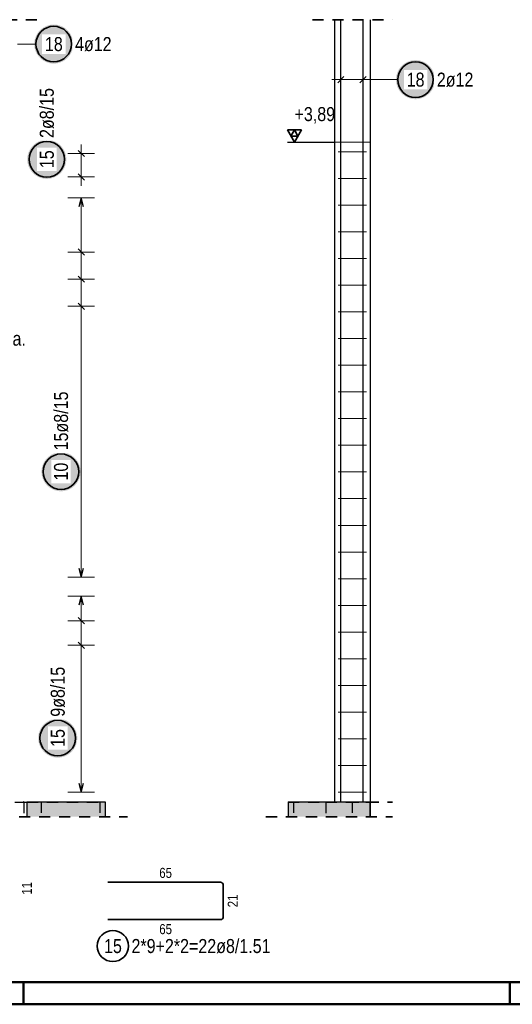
# Model space of a CAD drawing. Header units: millimetres. Extents: x -32.2 to 61.4, y 0 to 42.
# Tile 6 of 19: x 10.5 to 16, y 0 to 11.1. Entities that reach past the tile are written whole.
import ezdxf

# ---------------------------------------------------------------- set-up
doc = ezdxf.new("R2010")
doc.units = ezdxf.units.MM
doc.linetypes.add('HIDDEN', pattern=[0.375, 0.25, -0.125])
doc.layers.add('Bewehrung', color=7, linetype='Continuous', lineweight=20)
doc.layers.add('Schraffuren', color=7, linetype='Continuous', lineweight=20)
doc.styles.add('Arial Narrow', font='ARIALN.TTF')
doc.linetypes.add('STRAKON_Linetype_13', pattern='A,30,[130,ltypeshp.shx,S=3.75,R=-30,X=0,Y=0],-3.75,[130,ltypeshp.shx,S=3.75,R=-30,X=0,Y=0]', length=33.75)

msp = doc.modelspace()

# ---------------------------------------------------------------- hatches: boundary and pattern name
at = {"lineweight": 25, "true_color": 0xffffff}
for points in [[(11.06091, 10.8), (11.060776, 10.807678), (11.060374, 10.815346), (11.059705, 10.822996), (11.058769, 10.830618), (11.057568, 10.838203), (11.056103, 10.845741), (11.054375, 10.853223), (11.052388, 10.86064), (11.050143, 10.867984), (11.047643, 10.875244), (11.044891, 10.882413), (11.04189, 10.889482), (11.038645, 10.896442), (11.035159, 10.903284), (11.031436, 10.91), (11.027481, 10.916582), (11.023298, 10.923022), (11.018894, 10.929313), (11.014273, 10.935446), (11.00944, 10.941413), (11.004402, 10.947209), (10.999165, 10.952825), (10.993735, 10.958255), (10.988119, 10.963492), (10.982323, 10.96853), (10.976356, 10.973362), (10.970223, 10.977984), (10.963933, 10.982388), (10.957492, 10.986571), (10.95091, 10.990526), (10.944194, 10.994248), (10.937352, 10.997735), (10.930392, 11.00098), (10.923324, 11.00398), (10.916155, 11.006732), (10.908894, 11.009232), (10.90155, 11.011478), (10.894133, 11.013465), (10.886651, 11.015192), (10.879113, 11.016658), (10.871528, 11.017859), (10.863906, 11.018795), (10.856257, 11.019464), (10.848588, 11.019866), (10.84091, 11.02), (10.833232, 11.019866), (10.825564, 11.019464), (10.817914, 11.018795), (10.810292, 11.017859), (10.802708, 11.016658), (10.79517, 11.015192), (10.787687, 11.013465), (10.78027, 11.011478), (10.772926, 11.009232), (10.765666, 11.006732), (10.758497, 11.00398), (10.751428, 11.00098), (10.744469, 10.997735), (10.737626, 10.994248), (10.73091, 10.990526), (10.724328, 10.986571), (10.717888, 10.982388), (10.711597, 10.977984), (10.705465, 10.973362), (10.699497, 10.96853), (10.693701, 10.963492), (10.688085, 10.958255), (10.682655, 10.952825), (10.677418, 10.947209), (10.67238, 10.941413), (10.667548, 10.935446), (10.662926, 10.929313), (10.658522, 10.923022), (10.65434, 10.916582), (10.650385, 10.91), (10.646662, 10.903284), (10.643176, 10.896442), (10.63993, 10.889482), (10.63693, 10.882413), (10.634178, 10.875244), (10.631678, 10.867984), (10.629433, 10.86064), (10.627445, 10.853223), (10.625718, 10.845741), (10.624252, 10.838203), (10.623051, 10.830618), (10.622115, 10.822996), (10.621446, 10.815346), (10.621044, 10.807678), (10.62091, 10.8), (10.621044, 10.792322), (10.621446, 10.784654), (10.622115, 10.777004), (10.623051, 10.769382), (10.624252, 10.761797), (10.625718, 10.754259), (10.627445, 10.746777), (10.629433, 10.73936), (10.631678, 10.732016), (10.634178, 10.724756), (10.63693, 10.717587), (10.63993, 10.710518), (10.643176, 10.703558), (10.646662, 10.696716), (10.650385, 10.69), (10.65434, 10.683418), (10.658522, 10.676978), (10.662926, 10.670687), (10.667548, 10.664554), (10.67238, 10.658587), (10.677418, 10.652791), (10.682655, 10.647175), (10.688085, 10.641745), (10.693701, 10.636508), (10.699497, 10.63147), (10.705465, 10.626638), (10.711597, 10.622016), (10.717888, 10.617612), (10.724328, 10.613429), (10.73091, 10.609474), (10.737626, 10.605752), (10.744469, 10.602265), (10.751428, 10.59902), (10.758497, 10.59602), (10.765666, 10.593268), (10.772926, 10.590768), (10.78027, 10.588522), (10.787687, 10.586535), (10.79517, 10.584808), (10.802708, 10.583342), (10.810292, 10.582141), (10.817914, 10.581205), (10.825564, 10.580536), (10.833232, 10.580134), (10.84091, 10.58), (10.848588, 10.580134), (10.856257, 10.580536), (10.863906, 10.581205), (10.871528, 10.582141), (10.879113, 10.583342), (10.886651, 10.584808), (10.894133, 10.586535), (10.90155, 10.588522), (10.908894, 10.590768), (10.916155, 10.593268), (10.923324, 10.59602), (10.930392, 10.59902), (10.937352, 10.602265), (10.944194, 10.605752), (10.95091, 10.609474), (10.957492, 10.613429), (10.963933, 10.617612), (10.970223, 10.622016), (10.976356, 10.626638), (10.982323, 10.63147), (10.988119, 10.636508), (10.993735, 10.641745), (10.999165, 10.647175), (11.004402, 10.652791), (11.00944, 10.658587), (11.014273, 10.664554), (11.018894, 10.670687), (11.023298, 10.676978), (11.027481, 10.683418), (11.031436, 10.69), (11.035159, 10.696716), (11.038645, 10.703558), (11.04189, 10.710518), (11.044891, 10.717587), (11.047643, 10.724756), (11.050143, 10.732016), (11.052388, 10.73936), (11.054375, 10.746777), (11.056103, 10.754259), (11.057568, 10.761797), (11.058769, 10.769382), (11.059705, 10.777004), (11.060374, 10.784654)], [(15.133099, 10.4), (15.132965, 10.407678), (15.132563, 10.415346), (15.131894, 10.422996), (15.130958, 10.430618), (15.129757, 10.438203), (15.128292, 10.445741), (15.126564, 10.453223), (15.124577, 10.46064), (15.122332, 10.467984), (15.119831, 10.475244), (15.11708, 10.482413), (15.114079, 10.489482), (15.110834, 10.496442), (15.107348, 10.503284), (15.103625, 10.51), (15.09967, 10.516582), (15.095487, 10.523022), (15.091083, 10.529313), (15.086461, 10.535446), (15.081629, 10.541413), (15.076591, 10.547209), (15.071354, 10.552825), (15.065924, 10.558255), (15.060308, 10.563492), (15.054512, 10.56853), (15.048545, 10.573362), (15.042412, 10.577984), (15.036122, 10.582388), (15.029681, 10.586571), (15.023099, 10.590526), (15.016383, 10.594248), (15.009541, 10.597735), (15.002581, 10.60098), (14.995513, 10.60398), (14.988344, 10.606732), (14.981083, 10.609232), (14.973739, 10.611478), (14.966322, 10.613465), (14.95884, 10.615192), (14.951302, 10.616658), (14.943717, 10.617859), (14.936095, 10.618795), (14.928446, 10.619464), (14.920777, 10.619866), (14.913099, 10.62), (14.905421, 10.619866), (14.897753, 10.619464), (14.890103, 10.618795), (14.882481, 10.617859), (14.874897, 10.616658), (14.867359, 10.615192), (14.859876, 10.613465), (14.852459, 10.611478), (14.845115, 10.609232), (14.837855, 10.606732), (14.830686, 10.60398), (14.823617, 10.60098), (14.816657, 10.597735), (14.809815, 10.594248), (14.803099, 10.590526), (14.796517, 10.586571), (14.790077, 10.582388), (14.783786, 10.577984), (14.777654, 10.573362), (14.771686, 10.56853), (14.76589, 10.563492), (14.760274, 10.558255), (14.754844, 10.552825), (14.749607, 10.547209), (14.744569, 10.541413), (14.739737, 10.535446), (14.735115, 10.529313), (14.730711, 10.523022), (14.726529, 10.516582), (14.722574, 10.51), (14.718851, 10.503284), (14.715364, 10.496442), (14.712119, 10.489482), (14.709119, 10.482413), (14.706367, 10.475244), (14.703867, 10.467984), (14.701622, 10.46064), (14.699634, 10.453223), (14.697907, 10.445741), (14.696441, 10.438203), (14.69524, 10.430618), (14.694304, 10.422996), (14.693635, 10.415346), (14.693233, 10.407678), (14.693099, 10.4), (14.693233, 10.392322), (14.693635, 10.384654), (14.694304, 10.377004), (14.69524, 10.369382), (14.696441, 10.361797), (14.697907, 10.354259), (14.699634, 10.346777), (14.701622, 10.33936), (14.703867, 10.332016), (14.706367, 10.324756), (14.709119, 10.317587), (14.712119, 10.310518), (14.715364, 10.303558), (14.718851, 10.296716), (14.722574, 10.29), (14.726529, 10.283418), (14.730711, 10.276978), (14.735115, 10.270687), (14.739737, 10.264554), (14.744569, 10.258587), (14.749607, 10.252791), (14.754844, 10.247175), (14.760274, 10.241745), (14.76589, 10.236508), (14.771686, 10.23147), (14.777654, 10.226638), (14.783786, 10.222016), (14.790077, 10.217612), (14.796517, 10.213429), (14.803099, 10.209474), (14.809815, 10.205752), (14.816657, 10.202265), (14.823617, 10.19902), (14.830686, 10.19602), (14.837855, 10.193268), (14.845115, 10.190768), (14.852459, 10.188522), (14.859876, 10.186535), (14.867359, 10.184808), (14.874897, 10.183342), (14.882481, 10.182141), (14.890103, 10.181205), (14.897753, 10.180536), (14.905421, 10.180134), (14.913099, 10.18), (14.920777, 10.180134), (14.928446, 10.180536), (14.936095, 10.181205), (14.943717, 10.182141), (14.951302, 10.183342), (14.95884, 10.184808), (14.966322, 10.186535), (14.973739, 10.188522), (14.981083, 10.190768), (14.988344, 10.193268), (14.995513, 10.19602), (15.002581, 10.19902), (15.009541, 10.202265), (15.016383, 10.205752), (15.023099, 10.209474), (15.029681, 10.213429), (15.036122, 10.217612), (15.042412, 10.222016), (15.048545, 10.226638), (15.054512, 10.23147), (15.060308, 10.236508), (15.065924, 10.241745), (15.071354, 10.247175), (15.076591, 10.252791), (15.081629, 10.258587), (15.086461, 10.264554), (15.091083, 10.270687), (15.095487, 10.276978), (15.09967, 10.283418), (15.103625, 10.29), (15.107348, 10.296716), (15.110834, 10.303558), (15.114079, 10.310518), (15.11708, 10.317587), (15.119831, 10.324756), (15.122332, 10.332016), (15.124577, 10.33936), (15.126564, 10.346777), (15.128292, 10.354259), (15.129757, 10.361797), (15.130958, 10.369382), (15.131894, 10.377004), (15.132563, 10.384654)], [(11.142725, 5.990118), (11.142591, 5.997796), (11.142189, 6.005465), (11.141519, 6.013115), (11.140584, 6.020736), (11.139382, 6.028321), (11.137917, 6.035859), (11.13619, 6.043341), (11.134202, 6.050759), (11.131957, 6.058102), (11.129457, 6.065363), (11.126705, 6.072532), (11.123705, 6.0796), (11.120459, 6.08656), (11.116973, 6.093402), (11.11325, 6.100118), (11.109295, 6.106701), (11.105113, 6.113141), (11.100708, 6.119431), (11.096087, 6.125564), (11.091254, 6.131532), (11.086216, 6.137327), (11.080979, 6.142943), (11.075549, 6.148373), (11.069933, 6.15361), (11.064138, 6.158648), (11.05817, 6.163481), (11.052037, 6.168102), (11.045747, 6.172507), (11.039307, 6.176689), (11.032725, 6.180644), (11.026008, 6.184367), (11.019166, 6.187853), (11.012207, 6.191098), (11.005138, 6.194099), (10.997969, 6.196851), (10.990708, 6.199351), (10.983365, 6.201596), (10.975947, 6.203583), (10.968465, 6.205311), (10.960927, 6.206776), (10.953343, 6.207977), (10.945721, 6.208913), (10.938071, 6.209582), (10.930402, 6.209984), (10.922725, 6.210118), (10.915047, 6.209984), (10.907378, 6.209582), (10.899728, 6.208913), (10.892106, 6.207977), (10.884522, 6.206776), (10.876984, 6.205311), (10.869502, 6.203583), (10.862084, 6.201596), (10.854741, 6.199351), (10.84748, 6.196851), (10.840311, 6.194099), (10.833243, 6.191098), (10.826283, 6.187853), (10.819441, 6.184367), (10.812725, 6.180644), (10.806142, 6.176689), (10.799702, 6.172507), (10.793412, 6.168102), (10.787279, 6.163481), (10.781311, 6.158648), (10.775516, 6.15361), (10.7699, 6.148373), (10.76447, 6.142943), (10.759233, 6.137327), (10.754195, 6.131532), (10.749362, 6.125564), (10.744741, 6.119431), (10.740336, 6.113141), (10.736154, 6.106701), (10.732199, 6.100118), (10.728476, 6.093402), (10.72499, 6.08656), (10.721745, 6.0796), (10.718744, 6.072532), (10.715992, 6.065363), (10.713492, 6.058102), (10.711247, 6.050759), (10.70926, 6.043341), (10.707532, 6.035859), (10.706067, 6.028321), (10.704866, 6.020736), (10.70393, 6.013115), (10.70326, 6.005465), (10.702859, 5.997796), (10.702725, 5.990118), (10.702859, 5.982441), (10.70326, 5.974772), (10.70393, 5.967122), (10.704866, 5.9595), (10.706067, 5.951916), (10.707532, 5.944378), (10.70926, 5.936896), (10.711247, 5.929478), (10.713492, 5.922135), (10.715992, 5.914874), (10.718744, 5.907705), (10.721745, 5.900636), (10.72499, 5.893677), (10.728476, 5.886835), (10.732199, 5.880118), (10.736154, 5.873536), (10.740336, 5.867096), (10.744741, 5.860806), (10.749362, 5.854673), (10.754195, 5.848705), (10.759233, 5.84291), (10.76447, 5.837294), (10.7699, 5.831864), (10.775516, 5.826627), (10.781311, 5.821589), (10.787279, 5.816756), (10.793412, 5.812135), (10.799702, 5.80773), (10.806142, 5.803548), (10.812725, 5.799593), (10.819441, 5.79587), (10.826283, 5.792384), (10.833243, 5.789138), (10.840311, 5.786138), (10.84748, 5.783386), (10.854741, 5.780886), (10.862084, 5.778641), (10.869502, 5.776653), (10.876984, 5.774926), (10.884522, 5.773461), (10.892106, 5.772259), (10.899728, 5.771324), (10.907378, 5.770654), (10.915047, 5.770252), (10.922725, 5.770118), (10.930402, 5.770252), (10.938071, 5.770654), (10.945721, 5.771324), (10.953343, 5.772259), (10.960927, 5.773461), (10.968465, 5.774926), (10.975947, 5.776653), (10.983365, 5.778641), (10.990708, 5.780886), (10.997969, 5.783386), (11.005138, 5.786138), (11.012207, 5.789138), (11.019166, 5.792384), (11.026008, 5.79587), (11.032725, 5.799593), (11.039307, 5.803548), (11.045747, 5.80773), (11.052037, 5.812135), (11.05817, 5.816756), (11.064138, 5.821589), (11.069933, 5.826627), (11.075549, 5.831864), (11.080979, 5.837294), (11.086216, 5.84291), (11.091254, 5.848705), (11.096087, 5.854673), (11.100708, 5.860806), (11.105113, 5.867096), (11.109295, 5.873536), (11.11325, 5.880118), (11.116973, 5.886835), (11.120459, 5.893677), (11.123705, 5.900636), (11.126705, 5.907705), (11.129457, 5.914874), (11.131957, 5.922135), (11.134202, 5.929478), (11.13619, 5.936896), (11.137917, 5.944378), (11.139382, 5.951916), (11.140584, 5.9595), (11.141519, 5.967122), (11.142189, 5.974772)], [(11.105775, 2.994286), (11.10564, 3.001964), (11.105239, 3.009633), (11.104569, 3.017283), (11.103633, 3.024905), (11.102432, 3.032489), (11.100967, 3.040027), (11.09924, 3.047509), (11.097252, 3.054927), (11.095007, 3.06227), (11.092507, 3.069531), (11.089755, 3.0767), (11.086755, 3.083768), (11.083509, 3.090728), (11.080023, 3.09757), (11.0763, 3.104286), (11.072345, 3.110869), (11.068163, 3.117309), (11.063758, 3.123599), (11.059137, 3.129732), (11.054304, 3.1357), (11.049266, 3.141495), (11.044029, 3.147111), (11.038599, 3.152541), (11.032983, 3.157778), (11.027188, 3.162816), (11.02122, 3.167649), (11.015087, 3.17227), (11.008797, 3.176675), (11.002357, 3.180857), (10.995775, 3.184812), (10.989058, 3.188535), (10.982216, 3.192021), (10.975257, 3.195266), (10.968188, 3.198267), (10.961019, 3.201019), (10.953758, 3.203519), (10.946415, 3.205764), (10.938997, 3.207751), (10.931515, 3.209479), (10.923977, 3.210944), (10.916393, 3.212145), (10.908771, 3.213081), (10.901121, 3.213751), (10.893452, 3.214152), (10.885775, 3.214286), (10.878097, 3.214152), (10.870428, 3.213751), (10.862778, 3.213081), (10.855156, 3.212145), (10.847572, 3.210944), (10.840034, 3.209479), (10.832552, 3.207751), (10.825134, 3.205764), (10.817791, 3.203519), (10.81053, 3.201019), (10.803361, 3.198267), (10.796292, 3.195266), (10.789333, 3.192021), (10.782491, 3.188535), (10.775775, 3.184812), (10.769192, 3.180857), (10.762752, 3.176675), (10.756462, 3.17227), (10.750329, 3.167649), (10.744361, 3.162816), (10.738566, 3.157778), (10.73295, 3.152541), (10.72752, 3.147111), (10.722283, 3.141495), (10.717245, 3.1357), (10.712412, 3.129732), (10.707791, 3.123599), (10.703386, 3.117309), (10.699204, 3.110869), (10.695249, 3.104286), (10.691526, 3.09757), (10.68804, 3.090728), (10.684795, 3.083768), (10.681794, 3.0767), (10.679042, 3.069531), (10.676542, 3.06227), (10.674297, 3.054927), (10.672309, 3.047509), (10.670582, 3.040027), (10.669117, 3.032489), (10.667916, 3.024905), (10.66698, 3.017283), (10.66631, 3.009633), (10.665909, 3.001964), (10.665775, 2.994286), (10.665909, 2.986609), (10.66631, 2.97894), (10.66698, 2.97129), (10.667916, 2.963668), (10.669117, 2.956084), (10.670582, 2.948546), (10.672309, 2.941064), (10.674297, 2.933646), (10.676542, 2.926303), (10.679042, 2.919042), (10.681794, 2.911873), (10.684795, 2.904804), (10.68804, 2.897845), (10.691526, 2.891003), (10.695249, 2.884286), (10.699204, 2.877704), (10.703386, 2.871264), (10.707791, 2.864974), (10.712412, 2.858841), (10.717245, 2.852873), (10.722283, 2.847078), (10.72752, 2.841462), (10.73295, 2.836032), (10.738566, 2.830795), (10.744361, 2.825757), (10.750329, 2.820924), (10.756462, 2.816303), (10.762752, 2.811898), (10.769192, 2.807716), (10.775775, 2.803761), (10.782491, 2.800038), (10.789333, 2.796552), (10.796292, 2.793306), (10.803361, 2.790306), (10.81053, 2.787554), (10.817791, 2.785054), (10.825134, 2.782809), (10.832552, 2.780821), (10.840034, 2.779094), (10.847572, 2.777629), (10.855156, 2.776427), (10.862778, 2.775492), (10.870428, 2.774822), (10.878097, 2.77442), (10.885775, 2.774286), (10.893452, 2.77442), (10.901121, 2.774822), (10.908771, 2.775492), (10.916393, 2.776427), (10.923977, 2.777629), (10.931515, 2.779094), (10.938997, 2.780821), (10.946415, 2.782809), (10.953758, 2.785054), (10.961019, 2.787554), (10.968188, 2.790306), (10.975257, 2.793306), (10.982216, 2.796552), (10.989058, 2.800038), (10.995775, 2.803761), (11.002357, 2.807716), (11.008797, 2.811898), (11.015087, 2.816303), (11.02122, 2.820924), (11.027188, 2.825757), (11.032983, 2.830795), (11.038599, 2.836032), (11.044029, 2.841462), (11.049266, 2.847078), (11.054304, 2.852873), (11.059137, 2.858841), (11.063758, 2.864974), (11.068163, 2.871264), (11.072345, 2.877704), (11.0763, 2.884286), (11.080023, 2.891003), (11.083509, 2.897845), (11.086755, 2.904804), (11.089755, 2.911873), (11.092507, 2.919042), (11.095007, 2.926303), (11.097252, 2.933646), (11.09924, 2.941064), (11.100967, 2.948546), (11.102432, 2.956084), (11.103633, 2.963668), (11.104569, 2.97129), (11.105239, 2.97894)]]:
    msp.add_hatch(color=7, dxfattribs=at).paths.add_polyline_path(points)
at = {"layer": 'Schraffuren', "lineweight": 25, "true_color": 0xffffff}
msp.add_hatch(color=7, dxfattribs=at).paths.add_polyline_path([(10.982668, 9.503786), (10.982534, 9.511464), (10.982132, 9.519132), (10.981462, 9.526782), (10.980526, 9.534404), (10.979325, 9.541988), (10.97786, 9.549526), (10.976133, 9.557009), (10.974145, 9.564426), (10.9719, 9.571769), (10.9694, 9.57903), (10.966648, 9.586199), (10.963648, 9.593268), (10.960402, 9.600227), (10.956916, 9.607069), (10.953193, 9.613786), (10.949238, 9.620368), (10.945056, 9.626808), (10.940651, 9.633098), (10.93603, 9.639231), (10.931197, 9.645199), (10.926159, 9.650994), (10.920922, 9.656611), (10.915492, 9.66204), (10.909876, 9.667278), (10.904081, 9.672315), (10.898113, 9.677148), (10.89198, 9.681769), (10.88569, 9.686174), (10.87925, 9.690356), (10.872668, 9.694311), (10.865951, 9.698034), (10.859109, 9.70152), (10.85215, 9.704766), (10.845081, 9.707766), (10.837912, 9.710518), (10.830651, 9.713018), (10.823308, 9.715263), (10.81589, 9.717251), (10.808408, 9.718978), (10.80087, 9.720443), (10.793286, 9.721645), (10.785664, 9.722581), (10.778014, 9.72325), (10.770345, 9.723652), (10.762668, 9.723786), (10.75499, 9.723652), (10.747321, 9.72325), (10.739671, 9.722581), (10.732049, 9.721645), (10.724465, 9.720443), (10.716927, 9.718978), (10.709445, 9.717251), (10.702027, 9.715263), (10.694684, 9.713018), (10.687423, 9.710518), (10.680254, 9.707766), (10.673185, 9.704766), (10.666226, 9.70152), (10.659384, 9.698034), (10.652668, 9.694311), (10.646085, 9.690356), (10.639645, 9.686174), (10.633355, 9.681769), (10.627222, 9.677148), (10.621254, 9.672315), (10.615459, 9.667278), (10.609843, 9.66204), (10.604413, 9.656611), (10.599176, 9.650994), (10.594138, 9.645199), (10.589305, 9.639231), (10.584684, 9.633098), (10.580279, 9.626808), (10.576097, 9.620368), (10.572142, 9.613786), (10.568419, 9.607069), (10.564933, 9.600227), (10.561688, 9.593268), (10.558687, 9.586199), (10.555935, 9.57903), (10.553435, 9.571769), (10.55119, 9.564426), (10.549202, 9.557009), (10.547475, 9.549526), (10.54601, 9.541988), (10.544809, 9.534404), (10.543873, 9.526782), (10.543203, 9.519132), (10.542802, 9.511464), (10.542668, 9.503786), (10.542802, 9.496108), (10.543203, 9.488439), (10.543873, 9.480789), (10.544809, 9.473168), (10.54601, 9.465583), (10.547475, 9.458045), (10.549202, 9.450563), (10.55119, 9.443146), (10.553435, 9.435802), (10.555935, 9.428541), (10.558687, 9.421372), (10.561688, 9.414304), (10.564933, 9.407344), (10.568419, 9.400502), (10.572142, 9.393786), (10.576097, 9.387203), (10.580279, 9.380763), (10.584684, 9.374473), (10.589305, 9.36834), (10.594138, 9.362372), (10.599176, 9.356577), (10.604413, 9.350961), (10.609843, 9.345531), (10.615459, 9.340294), (10.621254, 9.335256), (10.627222, 9.330423), (10.633355, 9.325802), (10.639645, 9.321397), (10.646085, 9.317215), (10.652668, 9.31326), (10.659384, 9.309537), (10.666226, 9.306051), (10.673185, 9.302806), (10.680254, 9.299805), (10.687423, 9.297053), (10.694684, 9.294553), (10.702027, 9.292308), (10.709445, 9.290321), (10.716927, 9.288593), (10.724465, 9.287128), (10.732049, 9.285927), (10.739671, 9.284991), (10.747321, 9.284322), (10.75499, 9.28392), (10.762668, 9.283786), (10.770345, 9.28392), (10.778014, 9.284322), (10.785664, 9.284991), (10.793286, 9.285927), (10.80087, 9.287128), (10.808408, 9.288593), (10.81589, 9.290321), (10.823308, 9.292308), (10.830651, 9.294553), (10.837912, 9.297053), (10.845081, 9.299805), (10.85215, 9.302806), (10.859109, 9.306051), (10.865951, 9.309537), (10.872668, 9.31326), (10.87925, 9.317215), (10.88569, 9.321397), (10.89198, 9.325802), (10.898113, 9.330423), (10.904081, 9.335256), (10.909876, 9.340294), (10.915492, 9.345531), (10.920922, 9.350961), (10.926159, 9.356577), (10.931197, 9.362372), (10.93603, 9.36834), (10.940651, 9.374473), (10.945056, 9.380763), (10.949238, 9.387203), (10.953193, 9.393786), (10.956916, 9.400502), (10.960402, 9.407344), (10.963648, 9.414304), (10.966648, 9.421372), (10.9694, 9.428541), (10.9719, 9.435802), (10.974145, 9.443146), (10.976133, 9.450563), (10.97786, 9.458045), (10.979325, 9.465583), (10.980526, 9.473168), (10.981462, 9.480789), (10.982132, 9.488439)])
at = {"layer": 'Schraffuren', "lineweight": 13, "true_color": 0xd7ffd7}
for points in [[(10.539498, 2.108978), (11.419498, 2.108978), (11.419498, 2.277471), (10.539498, 2.277471)], [(13.479497, 2.108978), (14.399497, 2.108978), (14.399497, 2.277471), (13.479497, 2.277471)]]:
    msp.add_hatch(color=254, dxfattribs=at).paths.add_polyline_path(points)

# ---------------------------------------------------------------- linework, layer by layer
at = {"color": 2, "linetype": 'HIDDEN', "lineweight": 35, "ltscale": 0.5}
for p, q in [((5.352551, 11.074239), (10.652546, 11.074239)), ((13.752562, 11.074239), (14.652562, 11.074239)), ((14.149497, 2.274977), (14.652562, 2.274977)), ((8.651669, 2.108978), (11.669498, 2.108978)), ((13.229497, 2.108978), (14.652562, 2.108978))]:
    msp.add_line(p, q, dxfattribs=at)
at = {"color": 3, "linetype": 'Continuous', "lineweight": 25}
for p, q in [((14.002562, 11.074239), (14.002562, 10.257483)), ((14.402562, 11.074239), (14.402562, 10.257483)), ((14.002562, 10.257483), (14.002562, 2.277471)), ((14.402562, 10.257483), (14.402562, 2.277471)), ((10.402546, 2.274501), (10.539498, 2.274501)), ((14.399497, 2.277471), (14.402562, 2.277471)), ((14.399497, 2.274501), (14.402562, 2.274501)), ((14.402562, 2.274977), (14.402562, 2.274501)), ((14.402562, 2.274366), (14.402562, 2.108978))]:
    msp.add_line(p, q, dxfattribs=at)
at = {"color": 3, "linetype": 'Continuous', "lineweight": 25, "ltscale": 0.5}
for p, q in [((14.072562, 2.27752), (14.072562, 11.074239)), ((14.322562, 2.27752), (14.322562, 11.074239)), ((14.037206, 10.364645), (14.107917, 10.435355)), ((14.287206, 10.364645), (14.357917, 10.435355)), ((13.47125, 9.697471), (14.00045, 9.697471)), ((11.15, 9.069469), (11.123205, 8.969469)), ((11.176795, 8.969469), (11.15, 9.069469)), ((11.114645, 8.495681), (11.185355, 8.424971)), ((11.114645, 8.19111), (11.185355, 8.120399)), ((11.114645, 7.886539), (11.185355, 7.815828)), ((11.123205, 4.905471), (11.15, 4.805471)), ((11.15, 4.805471), (11.176795, 4.905471)), ((11.15, 4.589471), (11.123205, 4.489471)), ((11.176795, 4.489471), (11.15, 4.589471)), ((11.114645, 4.349327), (11.185355, 4.278616)), ((11.114645, 4.073827), (11.185355, 4.003116)), ((11.123205, 2.485473), (11.15, 2.385473)), ((11.15, 2.385473), (11.176795, 2.485473))]:
    msp.add_line(p, q, dxfattribs=at)
at = {"color": 5, "linetype": 'Continuous', "lineweight": 18, "ltscale": 0.5}
for p, q in [((10.64091, 10.8), (10.432546, 10.8)), ((14.072562, 10.25), (14.072562, 10.55)), ((14.322562, 10.25), (14.322562, 10.55)), ((14.422562, 10.4), (13.972562, 10.4)), ((14.713099, 10.4), (14.422562, 10.4)), ((11.3, 9.069469), (11, 9.069469)), ((11.15, 4.805471), (11.15, 9.069469)), ((11, 8.460326), (11.3, 8.460326)), ((11, 8.155755), (11.3, 8.155755)), ((11, 7.851184), (11.3, 7.851184)), ((11, 4.805471), (11.3, 4.805471)), ((11.3, 4.589471), (11, 4.589471)), ((11.15, 2.385473), (11.15, 4.589471)), ((11, 4.313972), (11.3, 4.313972)), ((11, 4.038472), (11.3, 4.038472)), ((11, 2.385473), (11.3, 2.385473))]:
    msp.add_line(p, q, dxfattribs=at)
at = {"color": 2, "linetype": 'Continuous', "lineweight": 35, "ltscale": 0.5}
for p, q in [((13.62875, 9.833866), (13.47125, 9.833866)), ((13.47125, 9.833866), (13.55, 9.697471)), ((13.55, 9.833866), (13.510625, 9.765669)), ((13.510625, 9.765669), (13.589375, 9.765669)), ((13.55, 9.697471), (13.62875, 9.833866)), ((13.589375, 9.765669), (13.55, 9.833866)), ((11.449784, 1.371978), (12.717783, 1.371988)), ((12.749784, 1.339988), (12.749784, 0.983988)), ((12.717784, 0.951988), (11.449784, 0.951988))]:
    msp.add_line(p, q, dxfattribs=at)
at = {"color": 6, "linetype": 'STRAKON_Linetype_13', "lineweight": 13, "ltscale": 0.01}
msp.add_line((14.002562, 9.697471), (14.402562, 9.697471), dxfattribs=at)
at = {"color": 3, "linetype": 'HIDDEN', "lineweight": 25, "ltscale": 0.5}
for p, q in [((10.502546, 2.274501), (10.502546, 2.274239)), ((10.502546, 2.274239), (10.502546, 2.108978)), ((10.539498, 2.274501), (11.419498, 2.274501)), ((10.699498, 2.277471), (10.699498, 2.108978)), ((11.359498, 2.277471), (11.359498, 2.108978)), ((13.479497, 2.274501), (13.902562, 2.274501)), ((13.539497, 2.277471), (13.539497, 2.108978)), ((13.902562, 2.274977), (13.902562, 2.274366)), ((13.902562, 2.274977), (14.399497, 2.274977)), ((13.902562, 2.274501), (14.399497, 2.274501)), ((13.902562, 2.274366), (13.902562, 2.108978)), ((14.199497, 2.277471), (14.199497, 2.108978)), ((14.402562, 2.274501), (14.402562, 2.274366))]:
    msp.add_line(p, q, dxfattribs=at)
at = {"color": 4, "linetype": 'Continuous', "lineweight": 50}
for p, q in [((1, 0.25), (59.2, 0.25)), ((0, 0), (59.45, 0))]:
    msp.add_line(p, q, dxfattribs=at)
at = {"color": 4, "linetype": 'Continuous', "lineweight": 50, "ltscale": 0.5}
for p, q in [((10.5, 0), (10.5, 0.25)), ((15.975, 0), (15.975, 0.25))]:
    msp.add_line(p, q, dxfattribs=at)
at = {"color": 2, "linetype": 'Continuous', "lineweight": 35, "ltscale": 0.5}
for centre, radius in [((10.84091, 10.8), 0.2), ((14.913099, 10.4), 0.2), ((10.922725, 5.990118), 0.2), ((10.885775, 2.994286), 0.2), ((11.506349, 0.655478), 0.175)]:
    msp.add_circle(centre, radius, dxfattribs=at)
at = {"color": 9, "linetype": 'Continuous', "lineweight": 0}
msp.add_circle((10.502546, 2.277471), 0.00222, dxfattribs=at)
at = {"color": 2, "linetype": 'Continuous', "lineweight": 35, "ltscale": 0.5}
for centre, start, end in [((12.717784, 1.339988), 0, 90.0004278), ((12.717784, 0.983988), 270, 0)]:
    msp.add_arc(centre, 0.032, start, end, dxfattribs=at)
at = {"layer": 'Bewehrung', "color": 9, "linetype": 'Continuous', "lineweight": 0, "ltscale": 0.5}
for p, q in [((14.042562, 9.589479), (14.362562, 9.589479)), ((14.042562, 9.289312), (14.362562, 9.289312)), ((14.042562, 8.989145), (14.362562, 8.989145)), ((14.042562, 8.688978), (14.362562, 8.688978)), ((14.042562, 8.388811), (14.362562, 8.388811)), ((14.042562, 8.088644), (14.362562, 8.088644)), ((14.042562, 7.788477), (14.362562, 7.788477)), ((14.042562, 7.48831), (14.362562, 7.48831)), ((14.042562, 7.188143), (14.362562, 7.188143)), ((14.042562, 6.887976), (14.362562, 6.887976)), ((14.042562, 6.587809), (14.362562, 6.587809)), ((14.042562, 6.287642), (14.362562, 6.287642)), ((14.042562, 5.987475), (14.362562, 5.987475)), ((14.042562, 5.687308), (14.362562, 5.687308)), ((14.042562, 5.387141), (14.362562, 5.387141)), ((14.042562, 5.086974), (14.362562, 5.086974)), ((14.042562, 4.786807), (14.362562, 4.786807)), ((14.042562, 4.48664), (14.362562, 4.48664)), ((14.042562, 4.186473), (14.362562, 4.186473)), ((14.042562, 3.886306), (14.362562, 3.886306)), ((14.042562, 3.586139), (14.362562, 3.586139)), ((14.042562, 3.285972), (14.362562, 3.285972)), ((14.042562, 2.985805), (14.362562, 2.985805)), ((14.042562, 2.685638), (14.362562, 2.685638)), ((14.042562, 2.385471), (14.362562, 2.385471))]:
    msp.add_line(p, q, dxfattribs=at)
at = {"layer": 'Schraffuren', "color": 5, "linetype": 'Continuous', "lineweight": 18, "ltscale": 0.5}
for p, q in [((11.15, 9.669471), (11.15, 9.205472)), ((11.3, 9.569471), (11, 9.569471)), ((11.3, 9.305472), (11, 9.305472))]:
    msp.add_line(p, q, dxfattribs=at)
at = {"layer": 'Schraffuren', "color": 3, "linetype": 'Continuous', "lineweight": 25, "ltscale": 0.5}
for p, q in [((11.185355, 9.534116), (11.114645, 9.604827)), ((11.185355, 9.270116), (11.114645, 9.340827))]:
    msp.add_line(p, q, dxfattribs=at)
at = {"layer": 'Schraffuren', "color": 3, "linetype": 'Continuous', "lineweight": 25}
for p, q in [((10.539498, 2.277471), (10.539498, 2.108978)), ((10.539498, 2.277471), (11.419498, 2.277471)), ((11.419498, 2.277471), (11.419498, 2.108978)), ((13.479497, 2.277471), (13.479497, 2.108978)), ((13.479497, 2.277471), (14.399497, 2.277471)), ((14.399497, 2.277471), (14.399497, 2.108978))]:
    msp.add_line(p, q, dxfattribs=at)
at = {"layer": 'Schraffuren', "color": 2, "linetype": 'Continuous', "lineweight": 35, "ltscale": 0.5}
msp.add_circle((10.762668, 9.503786), 0.2, dxfattribs=at)

# ---------------------------------------------------------------- texts
at = {"color": 2, "lineweight": 35, "insert": (13.501175, 10.091221), "char_height": 0.1575, "attachment_point": 1, "line_spacing_factor": 0.9, "style": 'Arial Narrow'}
msp.add_mtext(' +3,89', dxfattribs=at)
at = {"color": 2, "lineweight": 35, "insert": (9.469487, 7.565294), "char_height": 0.1575, "attachment_point": 1, "line_spacing_factor": 0.9, "style": 'Arial Narrow', "bg_fill": 3, "box_fill_scale": 1.2, "bg_fill_color": 256, "bg_fill_true_color": 13158600, "bg_fill_transparency": 0}
msp.add_mtext('3ø8/15 i. + a.', dxfattribs=at)
at = {"color": 3, "lineweight": 25, "char_height": 0.1125, "attachment_point": 1, "line_spacing_factor": 0.9, "style": 'Arial Narrow'}
for s, insert, rotation in [('65', (12.028907, 1.534483), 0.0004278), ('11', (10.482595, 1.232887), 90), ('21', (12.799784, 1.091113), 90)]:
    msp.add_mtext(s, dxfattribs=dict(at, insert=insert, rotation=rotation))
at = {"color": 3, "lineweight": 25, "insert": (12.028909, 0.901988), "char_height": 0.1125, "attachment_point": 1, "line_spacing_factor": 0.9, "style": 'Arial Narrow'}
msp.add_mtext('65', dxfattribs=at)
at = {"color": 2, "lineweight": 35, "char_height": 0.1575, "attachment_point": 1, "rotation": 0.0004278, "line_spacing_factor": 0.9, "style": 'Arial Narrow'}
for s, insert in [('15', (11.407124, 0.734227)), ('2*9+2*2=22ø8/1.51', (11.716349, 0.73423))]:
    msp.add_mtext(s, dxfattribs=dict(at, insert=insert))

# ---------------------------------------------------------------- next in the draw order: texts
at = {"color": 2, "lineweight": 35, "char_height": 0.1575, "attachment_point": 1, "line_spacing_factor": 0.9, "style": 'Arial Narrow', "bg_fill": 3, "box_fill_scale": 1.2, "bg_fill_color": 256, "bg_fill_true_color": 13158600, "bg_fill_transparency": 0}
for s, insert in [('18', (10.741685, 10.87875)), ('4ø12', (11.08091, 10.87875)), ('18', (14.813874, 10.47875)), ('2ø12', (15.153099, 10.47875))]:
    msp.add_mtext(s, dxfattribs=dict(at, insert=insert))
at = {"color": 2, "lineweight": 35, "char_height": 0.1575, "attachment_point": 1, "rotation": 90, "line_spacing_factor": 0.9, "style": 'Arial Narrow', "bg_fill": 3, "box_fill_scale": 1.2, "bg_fill_color": 256, "bg_fill_true_color": 13158600, "bg_fill_transparency": 0}
for s, insert in [('15ø8/15', (10.843975, 6.230118)), ('10', (10.843975, 5.890893)), ('9ø8/15', (10.807025, 3.234286)), ('15', (10.807025, 2.895061))]:
    msp.add_mtext(s, dxfattribs=dict(at, insert=insert))
at = {"layer": 'Schraffuren', "color": 2, "lineweight": 35, "char_height": 0.1575, "attachment_point": 1, "rotation": 90, "line_spacing_factor": 0.9, "style": 'Arial Narrow', "bg_fill": 3, "box_fill_scale": 1.2, "bg_fill_color": 256, "bg_fill_true_color": 13158600, "bg_fill_transparency": 0}
for s, insert in [('2ø8/15', (10.683918, 9.743786)), ('15', (10.683918, 9.404561))]:
    msp.add_mtext(s, dxfattribs=dict(at, insert=insert))

doc.saveas('drawing.dxf')
